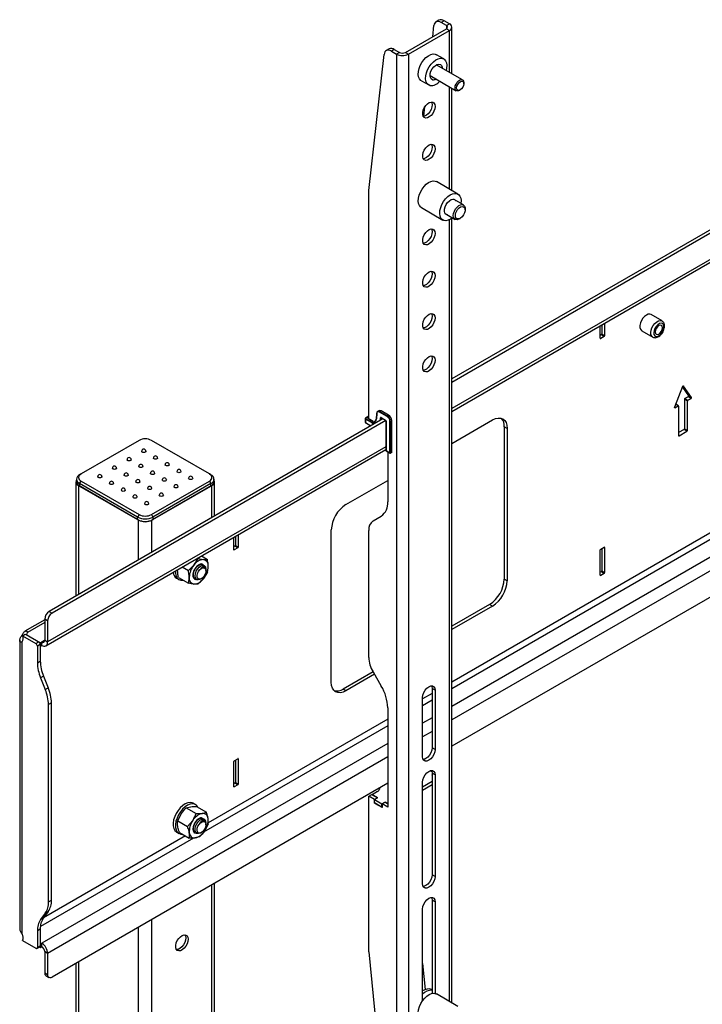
# Model space of a CAD drawing. Header units: millimetres. Extents: x -2165 to 1756, y -606 to 2289.
# Tile 8 of 10: x 805 to 1135, y 648 to 1123. Entities that reach past the tile are written whole.
import ezdxf

# ---------------------------------------------------------------- set-up
doc = ezdxf.new("R2010")
doc.units = ezdxf.units.MM

msp = doc.modelspace()

# ---------------------------------------------------------------- linework, layer by layer
at = {"linetype": 'Continuous', "lineweight": 25}
for p, q in [((1007.64, 1123.2), (1006.23, 1122.38)), ((1010.14, 1122.95), (1008.73, 1122.13)), ((1011.25, 1120.67), (1008.73, 1122.13)), ((1012.67, 1121.49), (1010.14, 1122.95)), ((1011.25, 1120.67), (1012.67, 1121.49)), ((991.45, 1107.61), (1011.25, 1119.04)), ((992.87, 1106.79), (1012.67, 1118.22)), ((1004.61, 1115.21), (1005.22, 1120.57)), ((1011.25, 1120.67), (1011.25, 1119.04)), ((1011.25, 1119.04), (1012.67, 1118.22)), ((1012.67, 1098.01), (1012.67, 1118.22)), ((1013.84, 1097.33), (1013.84, 1119.86)), ((983.6, 1109.32), (982.19, 1108.5)), ((986.1, 1109.07), (984.69, 1108.25)), ((984.69, 1108.25), (987.21, 1106.79)), ((986.1, 1109.07), (988.63, 1107.61)), ((988.63, 1107.61), (987.21, 1106.79)), ((991.45, 1107.61), (992.87, 1106.79)), ((973.78, 1041.06), (981.18, 1106.69)), ((987.21, 1106.79), (987.21, 592.37)), ((992.87, 1106.79), (992.87, 592.37)), ((1009.93, 1104.5), (1006.39, 1106.54)), ((1019.01, 1094.35), (1006.37, 1101.65)), ((999.14, 1093.98), (1002.68, 1091.94)), ((1003.37, 1096.45), (1016.01, 1089.15)), ((1263.46, 1094.18), (1013.84, 950.08)), ((1264.81, 1093.33), (1013.84, 948.45)), ((1019.63, 1092.52), (1019.63, 1092.98)), ((1012.67, 1041.68), (1012.67, 1091.08)), ((1013.84, 1041), (1013.84, 1090.41)), ((1017.51, 1089.3), (1017.9, 1089.53)), ((1000.28, 1076.8), (1000.79, 1081.32)), ((1264.87, 1080.71), (1013.84, 935.79)), ((1013.84, 934.44), (1264.87, 1079.35)), ((1016.79, 1039.3), (1006.39, 1045.3)), ((973.78, 930.83), (973.78, 1041.06)), ((1019.41, 1034.03), (1014.61, 1036.8)), ((999.14, 1032.74), (1009.54, 1026.74)), ((1020.24, 1031.64), (1020.24, 1032.2)), ((1010.61, 1029.88), (1015.41, 1027.1)), ((1012.67, 649.74), (1012.67, 1026.84)), ((1013.84, 649.06), (1013.84, 1027.54)), ((1017.41, 1027.3), (1017.9, 1027.58)), ((1115.29, 978.09), (1109.99, 981.15)), ((1085.46, 969.75), (1085.46, 975.79)), ((1086.17, 976.19), (1086.17, 971.79)), ((1087.59, 977.01), (1087.59, 970.97)), ((1085.96, 971.42), (1085.46, 971.13)), ((1085.46, 969.75), (1085.68, 969.62)), ((1087.37, 970.6), (1085.68, 969.62)), ((1087.37, 970.6), (1085.96, 971.42)), ((1086.17, 971.79), (1087.59, 970.97)), ((1105.49, 973.36), (1110.79, 970.3)), ((1265.78, 949.27), (1013.84, 803.83)), ((1265.78, 946.01), (1013.84, 800.57)), ((1125.23, 946.48), (1121.36, 936.49)), ((1125.12, 946.18), (1128.06, 942)), ((1125.6, 946.69), (1125.52, 946.74)), ((1129.48, 941.18), (1125.6, 946.69)), ((1127.88, 941.52), (1126.34, 940.63)), ((1126.34, 940.63), (1127.75, 939.82)), ((1127.75, 939.82), (1129.29, 940.71)), ((1129.29, 940.71), (1127.88, 941.52)), ((1128.06, 942), (1129.48, 941.18)), ((1265.78, 937.52), (1013.84, 792.08)), ((1121.33, 936.35), (1121.54, 936.23)), ((1121.54, 936.23), (1123.08, 937.12)), ((1123.08, 937.12), (1121.87, 937.82)), ((1123.23, 937.14), (1121.9, 937.9)), ((1123.3, 937), (1123.3, 922.79)), ((1127.54, 939.45), (1126.12, 940.27)), ((1126.12, 940.27), (1126.12, 926.06)), ((1127.54, 925.24), (1127.54, 939.45)), ((973.78, 932.08), (972.23, 931.19)), ((973.78, 932.01), (972.33, 931.18)), ((973.39, 931.3), (973.78, 931.52)), ((973.78, 931.2), (973.53, 931.05)), ((977.54, 933.45), (977.42, 930.92)), ((977.6, 933.36), (977.48, 930.83)), ((978.62, 934.78), (978.05, 934.45)), ((982.58, 932.03), (979.01, 934.1)), ((979.72, 934.67), (979.15, 934.34)), ((979.15, 934.34), (982.72, 932.28)), ((979.41, 930.2), (979.46, 931.32)), ((979.75, 931.31), (979.7, 930.37)), ((983.29, 932.61), (979.72, 934.67)), ((979.75, 931.47), (981.8, 930.28)), ((979.82, 931.35), (979.75, 931.31)), ((979.79, 931.37), (981.84, 930.19)), ((983.39, 932.62), (979.82, 934.68)), ((983.29, 932.61), (982.72, 932.28)), ((980.61, 930.9), (819.52, 837.9)), ((981.97, 930.05), (820.94, 837.09)), ((972.04, 930.89), (972.04, 929.26)), ((972.19, 930.69), (972.19, 929.05)), ((975.08, 929.01), (972.19, 930.69)), ((972.19, 929.05), (974.8, 927.54)), ((972.23, 928.96), (974.74, 927.51)), ((972.33, 930.93), (975.23, 929.26)), ((975.79, 929.58), (973.39, 930.97)), ((975.89, 929.59), (973.49, 930.98)), ((973.53, 931.05), (973.53, 930.96)), ((975.23, 929.26), (975.79, 929.58)), ((977.22, 930.3), (976.38, 929.29)), ((977.23, 930.09), (976.39, 929.08)), ((982.03, 929.87), (982.03, 915.66)), ((982.09, 929.79), (982.09, 915.58)), ((983.99, 914.48), (983.99, 929.58)), ((984.84, 929.91), (984.28, 929.58)), ((984.28, 929.58), (984.28, 914.32)), ((984.84, 914.64), (984.84, 929.91)), ((984.9, 914.72), (984.9, 929.99)), ((1265.78, 930.99), (1013.84, 785.55)), ((1013.84, 918.97), (1033.49, 930.31)), ((1040.56, 926.23), (1039.15, 927.05)), ((1039.15, 927.05), (1039.15, 853.56)), ((1040.56, 926.23), (1040.56, 852.74)), ((1125.91, 925.69), (1123.3, 924.18)), ((1123.3, 922.79), (1123.51, 922.67)), ((1123.51, 922.67), (1127.33, 924.87)), ((1127.33, 924.87), (1125.91, 925.69)), ((1126.12, 926.06), (1127.54, 925.24)), ((982.03, 917.42), (818.81, 823.2)), ((862.94, 920.44), (834.94, 904.28)), ((896.88, 904.28), (868.88, 920.44)), ((1265.78, 918.33), (1013.84, 772.89)), ((817.99, 821.37), (982.03, 916.07)), ((982.09, 915.58), (983.99, 914.48)), ((982.13, 915.49), (984.14, 914.33)), ((982.93, 915.02), (982.93, 890.77)), ((984.84, 914.64), (984.28, 914.32)), ((834.23, 903.87), (834.94, 904.28)), ((896.88, 904.28), (897.59, 903.87)), ((832.46, 900.52), (832.46, 845.37)), ((832.71, 901.75), (832.71, 900.52)), ((862.66, 881.99), (833.81, 898.64)), ((833.81, 846.15), (833.81, 898.64)), ((834.23, 899.62), (834.94, 900.85)), ((862.23, 883.46), (834.23, 899.62)), ((834.23, 899.62), (834.23, 898.4)), ((834.23, 898.4), (862.23, 882.23)), ((834.94, 900.85), (862.94, 884.68)), ((868.88, 884.68), (896.88, 900.85)), ((898.01, 898.64), (869.16, 881.99)), ((897.59, 899.62), (869.59, 883.46)), ((869.59, 882.23), (897.59, 898.4)), ((896.88, 900.85), (897.59, 899.62)), ((897.59, 898.4), (897.59, 899.62)), ((898.01, 883.21), (898.01, 898.64)), ((899.11, 900.52), (899.11, 901.75)), ((899.36, 883.99), (899.36, 900.52)), ((962.78, 889.49), (982.93, 901.13)), ((862.94, 884.68), (862.23, 883.46)), ((868.88, 884.68), (869.59, 883.46)), ((975.85, 881.6), (979.83, 883.9)), ((862.23, 882.23), (862.23, 883.46)), ((862.66, 862.8), (862.66, 881.99)), ((869.16, 866.56), (869.16, 881.99)), ((869.59, 883.46), (869.59, 882.23)), ((909.4, 874.14), (909.4, 869.74)), ((910.81, 874.96), (910.81, 868.92)), ((955.71, 803.76), (955.71, 877.24)), ((973.78, 815.77), (973.78, 877.02)), ((908.69, 867.7), (908.69, 873.73)), ((909.18, 869.37), (908.69, 869.08)), ((910.6, 868.55), (909.18, 869.37)), ((909.4, 869.74), (910.81, 868.92)), ((893, 864.68), (895.9, 863)), ((908.69, 867.7), (908.9, 867.57)), ((910.6, 868.55), (908.9, 867.57)), ((1085.46, 855.43), (1085.46, 867.6)), ((1085.68, 867.96), (1087.37, 868.94)), ((1086.17, 868.25), (1086.17, 857.47)), ((1087.59, 868.82), (1087.37, 868.94)), ((1087.59, 868.82), (1087.59, 856.66)), ((886.71, 857.69), (889.42, 860.31)), ((891.05, 863.55), (891.31, 863.41)), ((891.31, 863.41), (894.02, 862.97)), ((881.54, 857.61), (881.56, 858.21)), ((883.8, 859.37), (886.71, 857.69)), ((895.9, 856.87), (894.02, 853.77)), ((895.23, 858.23), (895.23, 858.28)), ((895.23, 857.52), (895.23, 857.69)), ((1085.96, 857.1), (1085.46, 856.82)), ((1085.46, 855.43), (1085.68, 855.31)), ((1087.37, 856.29), (1085.68, 855.31)), ((1087.37, 856.29), (1085.96, 857.1)), ((1086.17, 857.47), (1087.59, 856.66)), ((881, 853.99), (882.13, 853.34)), ((881.95, 854.31), (886.71, 851.56)), ((891.31, 851.15), (889.42, 851.12)), ((889.97, 853.43), (890.08, 853.37)), ((892.77, 853.6), (893.06, 853.77)), ((1040.56, 852.74), (1039.15, 853.56)), ((1032.08, 841.31), (1013.84, 830.78)), ((1033.49, 840.49), (1032.08, 841.31)), ((819.52, 837.9), (820.94, 837.09)), ((1033.49, 840.49), (1013.84, 829.15)), ((817.4, 833.86), (807.84, 828.35)), ((817.4, 832.51), (809.11, 827.72)), ((818.81, 833.41), (817.4, 834.23)), ((817.4, 834.23), (817.4, 824.02)), ((818.81, 833.41), (818.81, 823.2)), ((806.64, 826.15), (808.05, 826.97)), ((808.05, 826.97), (814.57, 823.2)), ((808.49, 826.8), (815.35, 822.84)), ((808.49, 826.8), (808.49, 826.72)), ((805.34, 824.01), (805.34, 684.73)), ((806.51, 826.22), (806.36, 826.26)), ((806.36, 826.26), (806.65, 826.11)), ((806.47, 826.47), (806.73, 826.3)), ((806.58, 826.27), (806.47, 826.47)), ((806.51, 682.25), (806.51, 823.22)), ((806.64, 826.15), (813.16, 822.39)), ((813.16, 822.39), (814.57, 823.2)), ((815.28, 821.98), (813.87, 821.16)), ((815.28, 821.98), (815.28, 813.98)), ((815.35, 822.84), (815.99, 823.2)), ((815.35, 821.2), (815.35, 822.84)), ((817.4, 824.02), (815.99, 823.2)), ((815.99, 821.57), (815.99, 823.2)), ((817.4, 824.02), (818.81, 823.2)), ((813.87, 821.16), (813.87, 813.16)), ((815.28, 821.24), (815.35, 821.2)), ((815.35, 821.2), (815.99, 821.57)), ((813.87, 813.16), (815.28, 813.98)), ((975.83, 808.84), (961.37, 800.49)), ((976.54, 807.61), (962.78, 799.67)), ((975.85, 808.8), (979.83, 801.91)), ((816.82, 806.72), (815.41, 805.91)), ((815.41, 805.91), (817.7, 800.25)), ((816.82, 806.72), (819.11, 801.06)), ((817.7, 800.25), (819.11, 801.06)), ((962.78, 799.67), (961.37, 800.49)), ((1004.36, 798.36), (999.76, 795.71)), ((1005.77, 799.88), (1004.36, 800.69)), ((1004.36, 800.69), (1004.36, 772.11)), ((1005.77, 799.88), (1005.77, 771.3)), ((820.65, 793.81), (819.24, 792.99)), ((820.65, 698.6), (820.65, 793.81)), ((999.76, 767.83), (999.76, 796.41)), ((1004.36, 795.1), (999.76, 792.44)), ((819.24, 697.79), (819.24, 792.99)), ((982.93, 791.46), (982.93, 743.45)), ((982.93, 785.99), (896.32, 735.99)), ((1004.36, 786.61), (999.76, 783.95)), ((982.93, 782.73), (894.05, 731.42)), ((1004.36, 780.07), (999.76, 777.42)), ((982.93, 774.24), (815.99, 677.86)), ((1005.77, 771.3), (1004.36, 772.11)), ((982.93, 767.71), (818.81, 672.96)), ((908.69, 753.38), (908.69, 765.55)), ((908.9, 765.91), (910.6, 766.89)), ((909.4, 766.2), (909.4, 755.42)), ((910.81, 766.77), (910.6, 766.89)), ((910.81, 766.77), (910.81, 754.6)), ((1004.3, 760.51), (1003.35, 761.06)), ((909.4, 755.42), (910.81, 754.6)), ((999.76, 753.35), (1004.36, 756.01)), ((999.76, 706.59), (999.76, 755.58)), ((1004.17, 758.96), (1004.36, 759.07)), ((1004.36, 758.84), (1004.17, 758.96)), ((1004.24, 758.91), (1004.36, 758.99)), ((1004.36, 758.84), (1004.24, 758.91)), ((1005.77, 759.05), (1004.36, 759.87)), ((1004.36, 759.87), (1004.36, 710.87)), ((1005.77, 759.05), (1005.77, 710.06)), ((982.93, 755.05), (820.94, 661.53)), ((909.18, 755.05), (908.69, 754.77)), ((908.69, 753.38), (908.9, 753.26)), ((910.6, 754.24), (908.9, 753.26)), ((910.6, 754.24), (909.18, 755.05)), ((978.01, 751), (975.35, 749.46)), ((978.89, 752.71), (978.89, 752.22)), ((999.76, 751.72), (1004.36, 754.37)), ((973.78, 748.74), (975.19, 749.56)), ((973.78, 673.62), (973.78, 748.74)), ((976.52, 747.16), (973.78, 748.74)), ((977.93, 747.97), (975.19, 749.56)), ((975.35, 749.46), (978, 747.93)), ((976.52, 747.16), (977.93, 747.97)), ((976.52, 745.53), (976.52, 747.16)), ((978, 747.93), (976.59, 747.12)), ((976.59, 747.12), (980.12, 745.08)), ((976.59, 745.48), (976.59, 747.12)), ((977.93, 747.89), (977.93, 747.97)), ((980.12, 745.08), (981.54, 745.89)), ((980.19, 745.04), (981.61, 745.85)), ((981.54, 745.89), (982.93, 745.09)), ((981.54, 745.81), (981.54, 745.89)), ((982.93, 745.09), (981.61, 745.85)), ((885.7, 743.11), (887.77, 743.69)), ((885.7, 743.11), (890.47, 740.36)), ((890.13, 744.71), (889, 745.37)), ((890.66, 743.79), (895.42, 741.04)), ((976.52, 745.53), (976.59, 745.57)), ((980.19, 743.4), (976.52, 745.53)), ((976.59, 745.48), (980.12, 743.44)), ((980.12, 743.44), (980.12, 745.08)), ((980.12, 743.44), (980.19, 743.48)), ((980.19, 745.04), (980.19, 743.4)), ((982.93, 743.45), (980.19, 745.04)), ((881.58, 736.87), (883.23, 740.23)), ((881.58, 736.87), (886.35, 734.12)), ((886.35, 734.12), (888.82, 737)), ((890.47, 740.36), (893.36, 740.47)), ((896.27, 735.48), (894.62, 732.12)), ((895.23, 735.04), (895.23, 735.24)), ((889.2, 728.61), (815.35, 685.98)), ((885.31, 729.64), (816.81, 690.09)), ((881, 731.51), (882.13, 730.86)), ((882.42, 731.3), (887.19, 728.55)), ((889.95, 730.96), (890.06, 730.9)), ((892.15, 729.23), (890.08, 728.66)), ((892.76, 731.11), (893.06, 731.29)), ((1005.77, 710.06), (1004.36, 710.87)), ((898.01, 120.97), (898.01, 706.02)), ((899.36, 120.47), (899.36, 706.8)), ((819.24, 697.79), (820.65, 698.6)), ((1005.77, 697.81), (1004.36, 698.62)), ((1004.36, 698.62), (1004.36, 653.63)), ((999.76, 650.14), (999.76, 694.34)), ((1005.77, 697.81), (1005.77, 653.61)), ((817.7, 692.31), (815.41, 689.29)), ((815.41, 689.29), (816.82, 690.11)), ((819.11, 693.13), (816.82, 690.11)), ((819.11, 693.13), (817.7, 692.31)), ((869.16, -334.66), (869.16, 689.37)), ((815.28, 684.64), (813.87, 683.82)), ((815.28, 684.64), (815.28, 676.64)), ((862.66, -334.66), (862.66, 685.61)), ((813.87, 683.82), (813.87, 675.82)), ((806.64, 679.17), (813.16, 675.41)), ((813.66, 675.36), (815.07, 676.18)), ((813.87, 675.82), (815.28, 676.64)), ((814.94, 676.1), (815.35, 675.86)), ((815.28, 677.53), (815.35, 677.49)), ((815.35, 677.49), (815.99, 677.86)), ((815.35, 677.49), (815.35, 675.86)), ((815.35, 675.86), (815.99, 676.23)), ((815.99, 676.23), (815.99, 677.86)), ((818.81, 672.96), (817.4, 673.78)), ((817.4, 673.78), (817.4, 663.57)), ((818.81, 672.96), (818.81, 662.75)), ((973.78, 673.62), (981.18, 599.45)), ((832.46, 668.18), (832.46, -316.13)), ((833.81, -318), (833.81, 668.96)), ((999.76, 668), (1001.01, 655.47)), ((817.4, 663.57), (818.81, 662.75)), ((818.02, 662.2), (819.44, 661.38)), ((1004.36, 655.4), (1004.22, 655.48)), ((1016.79, 647.36), (1006.39, 653.36)), ((999.76, 650.16), (999.87, 650.29))]:
    msp.add_line(p, q, dxfattribs=at)
at = {"linetype": 'Continuous', "lineweight": 25, "flags": 128}
for points in [[(1008.73, 1122.13), (1008.09, 1122.43), (1007.47, 1122.59), (1006.9, 1122.6), (1006.38, 1122.46), (1005.94, 1122.18), (1005.6, 1121.76), (1005.35, 1121.22), (1005.22, 1120.57)], [(984.69, 1108.25), (984.05, 1108.55), (983.43, 1108.71), (982.86, 1108.72), (982.34, 1108.58), (981.9, 1108.3), (981.56, 1107.88), (981.31, 1107.34), (981.18, 1106.69)], [(999.14, 1093.98), (998.92, 1094.13), (998.26, 1094.84), (997.83, 1095.82), (997.65, 1097.03), (997.72, 1098.39), (998.05, 1099.85), (998.61, 1101.33), (999.39, 1102.76), (1000.33, 1104.06), (1001.39, 1105.17), (1002.53, 1106.04), (1003.67, 1106.61), (1004.77, 1106.87), (1005.77, 1106.79), (1006.39, 1106.54)], [(1003.3, 1091.69), (1002.45, 1092.09), (1001.79, 1092.8), (1001.37, 1093.78), (1001.18, 1094.99), (1001.26, 1096.35), (1001.59, 1097.81), (1002.15, 1099.29), (1002.92, 1100.72), (1003.87, 1102.02), (1004.93, 1103.13), (1006.06, 1103.99), (1007.21, 1104.57), (1008.31, 1104.83), (1009.31, 1104.75), (1010.16, 1104.35), (1010.81, 1103.64), (1011.24, 1102.66), (1011.42, 1101.45), (1011.35, 1100.09), (1011.1, 1098.91)], [(1004.58, 1094.48), (1003.96, 1094.83), (1003.54, 1095.48), (1003.37, 1096.37), (1003.46, 1097.43), (1003.8, 1098.55), (1004.37, 1099.65), (1005.1, 1100.62), (1005.95, 1101.38), (1006.82, 1101.85), (1007.65, 1102.01), (1008.36, 1101.83), (1008.89, 1101.32), (1009.18, 1100.54), (1009.24, 1099.99)], [(1015.39, 1090.53), (1015.52, 1091.44), (1015.88, 1092.39), (1016.45, 1093.26), (1017.14, 1093.95), (1017.88, 1094.38), (1018.57, 1094.49), (1019.13, 1094.26), (1019.5, 1093.74), (1019.63, 1092.98)], [(1016.17, 1090.53), (1016.3, 1091.37), (1016.68, 1092.23), (1017.24, 1092.99), (1017.9, 1093.52), (1018.56, 1093.75), (1019.12, 1093.64), (1019.5, 1093.21), (1019.63, 1092.52), (1019.5, 1091.68), (1019.12, 1090.82), (1018.56, 1090.06), (1017.9, 1089.53), (1017.24, 1089.3), (1016.68, 1089.41), (1016.3, 1089.84), (1016.17, 1090.53)], [(1017.51, 1089.3), (1017.14, 1089.13), (1016.45, 1089.02), (1015.88, 1089.24), (1015.52, 1089.76), (1015.39, 1090.53)], [(1005.77, 1081.58), (1005.64, 1080.48), (1005.25, 1079.33), (1004.64, 1078.22), (1003.87, 1077.25), (1002.99, 1076.52), (1002.1, 1076.08), (1001.27, 1075.97), (1000.57, 1076.22), (1000.06, 1076.78), (999.8, 1077.61), (999.8, 1078.65), (1000.06, 1079.79), (1000.57, 1080.94), (1001.27, 1081.99), (1002.1, 1082.84), (1002.99, 1083.44), (1003.87, 1083.71), (1004.64, 1083.64), (1005.25, 1083.24), (1005.64, 1082.53), (1005.77, 1081.58)], [(1004.07, 1083.73), (1004.23, 1083.34), (1004.36, 1082.4)], [(1004.36, 1082.4), (1004.23, 1081.3), (1003.84, 1080.14), (1003.23, 1079.03), (1002.45, 1078.07), (1001.58, 1077.33), (1000.69, 1076.89), (1000.06, 1076.78)], [(1005.77, 1061.17), (1005.64, 1060.07), (1005.25, 1058.91), (1004.64, 1057.8), (1003.87, 1056.84), (1002.99, 1056.1), (1002.1, 1055.66), (1001.27, 1055.56), (1000.57, 1055.8), (1000.06, 1056.37), (999.8, 1057.2), (999.8, 1058.24), (1000.06, 1059.38), (1000.57, 1060.52), (1001.27, 1061.57), (1002.1, 1062.43), (1002.99, 1063.02), (1003.87, 1063.3), (1004.64, 1063.23), (1005.25, 1062.82), (1005.64, 1062.11), (1005.77, 1061.17)], [(1004.36, 1061.99), (1004.23, 1060.89), (1003.84, 1059.73), (1003.23, 1058.62), (1002.45, 1057.65), (1001.58, 1056.92), (1000.69, 1056.48), (1000.06, 1056.37)], [(1004.07, 1063.31), (1004.23, 1062.93), (1004.36, 1061.99)], [(999.14, 1032.74), (998.83, 1032.96), (998.2, 1033.7), (997.8, 1034.71), (997.64, 1035.93), (997.75, 1037.31), (998.1, 1038.78), (998.69, 1040.25), (999.48, 1041.67), (1000.44, 1042.95), (1001.52, 1044.04), (1002.66, 1044.87), (1003.8, 1045.41), (1004.89, 1045.63), (1005.88, 1045.52), (1006.39, 1045.3)], [(1014.19, 1027.81), (1013.28, 1027.17), (1012.13, 1026.63), (1011.04, 1026.41), (1010.06, 1026.52), (1009.23, 1026.96), (1008.59, 1027.7), (1008.19, 1028.71), (1008.04, 1029.93), (1008.14, 1031.31), (1008.5, 1032.78), (1009.09, 1034.25), (1009.88, 1035.67), (1010.84, 1036.95), (1011.91, 1038.04), (1013.05, 1038.87), (1014.19, 1039.41), (1015.28, 1039.63), (1016.27, 1039.52), (1017.1, 1039.08), (1017.73, 1038.34), (1018.13, 1037.33), (1018.29, 1036.11), (1018.19, 1034.74)], [(1011.72, 1029.24), (1011.56, 1029.26), (1010.91, 1029.55), (1010.46, 1030.15), (1010.24, 1031.01), (1010.29, 1032.04), (1010.59, 1033.16), (1011.12, 1034.27), (1011.83, 1035.27), (1012.66, 1036.07), (1013.54, 1036.6), (1014.38, 1036.81), (1015.11, 1036.68), (1015.67, 1036.23), (1015.72, 1036.17)], [(1014.58, 1028.93), (1014.71, 1029.97), (1015.08, 1031.06), (1015.65, 1032.1), (1016.38, 1033.01), (1017.2, 1033.7), (1018.04, 1034.11), (1018.83, 1034.21), (1019.49, 1033.99), (1019.96, 1033.46), (1020.21, 1032.67), (1020.24, 1032.2)], [(1015.56, 1028.93), (1015.69, 1029.88), (1016.05, 1030.88), (1016.62, 1031.81), (1017.33, 1032.57), (1018.09, 1033.09), (1018.84, 1033.3), (1019.49, 1033.19), (1019.96, 1032.76), (1020.21, 1032.06), (1020.21, 1031.17), (1019.96, 1030.19), (1019.49, 1029.21), (1018.84, 1028.35), (1018.09, 1027.7), (1017.33, 1027.33), (1016.62, 1027.28), (1016.05, 1027.56), (1015.69, 1028.13), (1015.56, 1028.93)], [(1017.41, 1027.3), (1017.2, 1027.19), (1016.38, 1026.93), (1015.65, 1027), (1015.08, 1027.38), (1014.71, 1028.04), (1014.58, 1028.93)], [(1005.77, 1020.34), (1005.64, 1019.24), (1005.25, 1018.09), (1004.64, 1016.98), (1003.87, 1016.01), (1002.99, 1015.28), (1002.1, 1014.84), (1001.27, 1014.73), (1000.57, 1014.97), (1000.06, 1015.54), (999.8, 1016.37), (999.8, 1017.41), (1000.06, 1018.55), (1000.57, 1019.7), (1001.27, 1020.75), (1002.1, 1021.6), (1002.99, 1022.2), (1003.87, 1022.47), (1004.64, 1022.4), (1005.25, 1022), (1005.64, 1021.29), (1005.77, 1020.34)], [(1004.07, 1022.49), (1004.23, 1022.1), (1004.36, 1021.16)], [(1004.36, 1021.16), (1004.23, 1020.06), (1003.84, 1018.9), (1003.23, 1017.79), (1002.45, 1016.83), (1001.58, 1016.09), (1000.69, 1015.65), (1000.06, 1015.54)], [(1005.77, 999.93), (1005.64, 998.83), (1005.25, 997.67), (1004.64, 996.56), (1003.87, 995.6), (1002.99, 994.86), (1002.1, 994.42), (1001.27, 994.32), (1000.57, 994.56), (1000.06, 995.12), (999.8, 995.96), (999.8, 997), (1000.06, 998.14), (1000.57, 999.28), (1001.27, 1000.33), (1002.1, 1001.19), (1002.99, 1001.78), (1003.87, 1002.06), (1004.64, 1001.99), (1005.25, 1001.58), (1005.64, 1000.87), (1005.77, 999.93)], [(1004.36, 1000.74), (1004.23, 999.64), (1003.84, 998.49), (1003.23, 997.38), (1002.45, 996.41), (1001.58, 995.68), (1000.69, 995.24), (1000.06, 995.13)], [(1004.07, 1002.07), (1004.23, 1001.69), (1004.36, 1000.74)], [(1005.77, 979.51), (1005.64, 978.41), (1005.25, 977.26), (1004.64, 976.15), (1003.87, 975.18), (1002.99, 974.45), (1002.1, 974.01), (1001.27, 973.91), (1000.57, 974.15), (1000.06, 974.71), (999.8, 975.55), (999.8, 976.58), (1000.06, 977.72), (1000.57, 978.87), (1001.27, 979.92), (1002.1, 980.78), (1002.99, 981.37), (1003.87, 981.64), (1004.64, 981.57), (1005.25, 981.17), (1005.64, 980.46), (1005.77, 979.51)], [(1004.36, 980.33), (1004.23, 979.23), (1003.84, 978.08), (1003.23, 976.96), (1002.45, 976), (1001.58, 975.27), (1000.69, 974.83), (1000.06, 974.72)], [(1004.07, 981.66), (1004.23, 981.28), (1004.36, 980.33)], [(1109.99, 981.15), (1109.46, 981.34), (1108.64, 981.3), (1107.74, 980.93), (1106.84, 980.26), (1106.02, 979.35), (1105.33, 978.27), (1104.84, 977.11), (1104.59, 975.96), (1104.59, 974.92), (1104.84, 974.06), (1105.33, 973.46), (1105.49, 973.36)], [(1110.79, 970.3), (1110.31, 970.74), (1109.96, 971.5), (1109.86, 972.49), (1110.02, 973.61), (1110.43, 974.78), (1111.04, 975.9), (1111.82, 976.89), (1112.7, 977.65), (1113.61, 978.14), (1114.47, 978.3), (1115.21, 978.14), (1115.32, 978.08)], [(1114.7, 971.69), (1115.39, 972.59), (1115.9, 973.62), (1116.18, 974.66), (1116.2, 975.61), (1115.95, 976.37), (1115.46, 976.84), (1114.79, 976.98), (1114, 976.78), (1113.19, 976.25), (1112.44, 975.45), (1111.83, 974.48), (1111.43, 973.43), (1111.27, 972.42), (1111.39, 971.55), (1111.77, 970.93), (1112.35, 970.62), (1113.09, 970.65), (1113.9, 971.02), (1114.7, 971.69)], [(1114.43, 972.29), (1115, 973.07), (1115.38, 973.95), (1115.52, 974.81), (1115.38, 975.51), (1115, 975.95), (1114.42, 976.06), (1113.75, 975.83), (1113.07, 975.28), (1112.5, 974.51), (1112.12, 973.62), (1111.98, 972.77), (1112.12, 972.06), (1112.5, 971.62), (1113.07, 971.51), (1113.75, 971.75), (1114.43, 972.29)], [(1005.77, 959.1), (1005.64, 958), (1005.25, 956.85), (1004.64, 955.74), (1003.87, 954.77), (1002.99, 954.04), (1002.1, 953.6), (1001.27, 953.49), (1000.57, 953.73), (1000.06, 954.3), (999.8, 955.13), (999.8, 956.17), (1000.06, 957.31), (1000.57, 958.46), (1001.27, 959.5), (1002.1, 960.36), (1002.99, 960.96), (1003.87, 961.23), (1004.64, 961.16), (1005.25, 960.75), (1005.64, 960.05), (1005.77, 959.1)], [(1004.36, 959.92), (1004.23, 958.82), (1003.84, 957.66), (1003.23, 956.55), (1002.45, 955.59), (1001.58, 954.85), (1000.69, 954.41), (1000.06, 954.3)], [(1004.07, 961.25), (1004.23, 960.86), (1004.36, 959.92)], [(1125.23, 946.48), (1125.27, 946.55), (1125.31, 946.62), (1125.36, 946.67), (1125.42, 946.71), (1125.47, 946.73), (1125.52, 946.74), (1125.57, 946.72), (1125.6, 946.69)], [(1121.54, 936.23), (1121.49, 936.21), (1121.44, 936.2), (1121.39, 936.22), (1121.36, 936.25), (1121.34, 936.3), (1121.33, 936.35), (1121.34, 936.42), (1121.36, 936.49)], [(1033.49, 930.31), (1034.87, 930.95), (1036.2, 931.25), (1037.42, 931.2), (1038.49, 930.81), (1039.37, 930.08), (1040.03, 929.04), (1040.43, 927.74), (1040.56, 926.23)], [(977.25, 930.33), (977.23, 930.31), (977.22, 930.3)], [(864.49, 914.81), (864.28, 915), (864.2, 915.22)], [(866.2, 915.22), (866.12, 915), (865.91, 914.81), (865.58, 914.68), (865.2, 914.64), (864.82, 914.68), (864.49, 914.81)], [(857.42, 910.73), (857.21, 910.91), (857.13, 911.13)], [(859.13, 911.13), (859.05, 910.91), (858.84, 910.73), (858.51, 910.6), (858.13, 910.56), (857.75, 910.6), (857.42, 910.73)], [(863.08, 907.46), (862.86, 907.65), (862.79, 907.87)], [(864.79, 907.87), (864.71, 907.65), (864.49, 907.46), (864.17, 907.34), (863.79, 907.29), (863.4, 907.34), (863.08, 907.46)], [(870.15, 911.54), (869.93, 911.73), (869.86, 911.95)], [(871.86, 911.95), (871.78, 911.73), (871.56, 911.54), (871.24, 911.42), (870.86, 911.37), (870.48, 911.42), (870.15, 911.54)], [(875.81, 908.28), (875.59, 908.46), (875.51, 908.69)], [(877.51, 908.69), (877.44, 908.46), (877.22, 908.28), (876.9, 908.15), (876.51, 908.11), (876.13, 908.15), (875.81, 908.28)], [(843.28, 902.56), (843.06, 902.75), (842.99, 902.97)], [(844.99, 902.97), (844.91, 902.75), (844.69, 902.56), (844.37, 902.44), (843.99, 902.39), (843.61, 902.44), (843.28, 902.56)], [(850.35, 906.64), (850.14, 906.83), (850.06, 907.05)], [(852.06, 907.05), (851.98, 906.83), (851.77, 906.64), (851.44, 906.52), (851.06, 906.47), (850.68, 906.52), (850.35, 906.64)], [(856.01, 903.38), (855.79, 903.57), (855.72, 903.79)], [(857.72, 903.79), (857.64, 903.57), (857.42, 903.38), (857.1, 903.25), (856.72, 903.21), (856.33, 903.25), (856.01, 903.38)], [(868.74, 904.19), (868.52, 904.38), (868.44, 904.6)], [(870.44, 904.6), (870.37, 904.38), (870.15, 904.19), (869.83, 904.07), (869.44, 904.03), (869.06, 904.07), (868.74, 904.19)], [(881.46, 905.01), (881.25, 905.2), (881.17, 905.42)], [(883.17, 905.42), (883.1, 905.2), (882.88, 905.01), (882.55, 904.89), (882.17, 904.84), (881.79, 904.89), (881.46, 905.01)], [(848.94, 899.3), (848.72, 899.48), (848.64, 899.7)], [(850.64, 899.7), (850.57, 899.48), (850.35, 899.3), (850.03, 899.17), (849.64, 899.13), (849.26, 899.17), (848.94, 899.3)], [(861.67, 900.11), (861.45, 900.3), (861.37, 900.52)], [(863.37, 900.52), (863.3, 900.3), (863.08, 900.11), (862.76, 899.99), (862.37, 899.94), (861.99, 899.99), (861.67, 900.11)], [(874.39, 900.93), (874.18, 901.12), (874.1, 901.34)], [(876.1, 901.34), (876.02, 901.12), (875.81, 900.93), (875.48, 900.8), (875.1, 900.76), (874.72, 900.8), (874.39, 900.93)], [(880.05, 897.66), (879.83, 897.85), (879.76, 898.07)], [(881.76, 898.07), (881.68, 897.85), (881.46, 897.66), (881.14, 897.54), (880.76, 897.49), (880.37, 897.54), (880.05, 897.66)], [(887.12, 901.75), (886.9, 901.93), (886.83, 902.15)], [(888.83, 902.15), (888.75, 901.93), (888.54, 901.75), (888.21, 901.62), (887.83, 901.58), (887.45, 901.62), (887.12, 901.75)], [(854.59, 896.03), (854.38, 896.22), (854.3, 896.44)], [(856.3, 896.44), (856.23, 896.22), (856.01, 896.03), (855.68, 895.91), (855.3, 895.86), (854.92, 895.91), (854.59, 896.03)], [(860.25, 892.77), (860.03, 892.95), (859.96, 893.17)], [(861.96, 893.17), (861.88, 892.95), (861.67, 892.77), (861.34, 892.64), (860.96, 892.6), (860.58, 892.64), (860.25, 892.77)], [(867.32, 896.85), (867.11, 897.03), (867.03, 897.26)], [(869.03, 897.26), (868.95, 897.03), (868.74, 896.85), (868.41, 896.72), (868.03, 896.68), (867.65, 896.72), (867.32, 896.85)], [(872.98, 893.58), (872.76, 893.77), (872.69, 893.99)], [(874.69, 893.99), (874.61, 893.77), (874.39, 893.58), (874.07, 893.46), (873.69, 893.41), (873.3, 893.46), (872.98, 893.58)], [(865.91, 889.5), (865.69, 889.69), (865.62, 889.91)], [(867.62, 889.91), (867.54, 889.69), (867.32, 889.5), (867, 889.37), (866.62, 889.33), (866.23, 889.37), (865.91, 889.5)], [(894.06, 860.23), (894.05, 860.23), (893.48, 860.61), (892.75, 860.68), (891.93, 860.42), (891.09, 859.86), (890.3, 859.05), (889.64, 858.07), (889.17, 856.99), (888.92, 855.91), (888.92, 854.94), (889.17, 854.15), (889.64, 853.62), (889.94, 853.47)], [(892.76, 853.62), (892.13, 853.31), (891.32, 853.24), (890.65, 853.53), (890.2, 854.15), (890.01, 855.04), (890.1, 856.13), (890.48, 857.29), (891.09, 858.38), (891.88, 859.31), (892.76, 859.95), (893.62, 860.22), (894.38, 860.11), (894.57, 859.99), (894.57, 859.99)], [(880.49, 857.45), (880.52, 856.24), (880.79, 855.02), (881.32, 854.05), (882.07, 853.37), (883.02, 853.02), (884.1, 853), (884.2, 853.01)], [(895.22, 857.26), (895.01, 856.3), (894.57, 855.35), (893.95, 854.5), (893.22, 853.86), (892.47, 853.52), (891.79, 853.51), (891.27, 853.83), (890.96, 854.44), (890.91, 855.28), (891.11, 856.23), (891.55, 857.19), (892.17, 858.04), (892.9, 858.67), (893.65, 859.01), (894.33, 859.03), (894.85, 858.71), (895.16, 858.09), (895.22, 857.26)], [(890.12, 853.43), (890.3, 853.4), (890.86, 853.43)], [(806.58, 826.27), (806.59, 826.26), (806.59, 826.25), (806.59, 826.24), (806.58, 826.22), (806.57, 826.21), (806.56, 826.21), (806.55, 826.2), (806.55, 826.2)], [(962.78, 799.67), (961.4, 799.03), (960.08, 798.73), (958.85, 798.78), (957.78, 799.18), (956.9, 799.91), (956.25, 800.94), (955.85, 802.24), (955.71, 803.76)], [(999.76, 796.41), (999.91, 797.56), (1000.34, 798.78), (1001, 799.93), (1001.84, 800.91), (1002.77, 801.61), (1003.7, 801.98), (1004.53, 801.97), (1005.2, 801.58), (1005.63, 800.86), (1005.77, 799.88)], [(1004.07, 802.02), (1004.21, 801.68), (1004.36, 800.69)], [(1005.77, 771.3), (1005.63, 770.14), (1005.2, 768.93), (1004.53, 767.77), (1003.7, 766.8), (1002.77, 766.09), (1001.84, 765.73), (1001, 765.73), (1000.34, 766.12), (999.91, 766.84), (999.76, 767.83)], [(1004.36, 772.11), (1004.21, 770.96), (1003.79, 769.74), (1003.12, 768.59), (1002.28, 767.61), (1001.35, 766.91), (1000.43, 766.54), (1000.06, 766.5)], [(999.76, 755.58), (999.91, 756.74), (1000.34, 757.95), (1001, 759.1), (1001.84, 760.08), (1002.77, 760.78), (1003.7, 761.15), (1004.53, 761.14), (1005.2, 760.76), (1005.63, 760.04), (1005.77, 759.05)], [(1004.07, 761.19), (1004.21, 760.85), (1004.36, 759.87)], [(882.84, 743.23), (881.77, 741.93), (880.84, 740.47), (880.12, 738.92), (879.62, 737.34), (879.37, 735.81), (879.38, 734.41), (879.66, 733.19), (880.19, 732.22), (880.94, 731.54), (881, 731.51)], [(883.97, 742.58), (882.9, 741.28), (881.98, 739.82), (881.25, 738.26), (880.75, 736.69), (880.5, 735.16), (880.52, 733.76), (880.79, 732.54), (881.32, 731.57), (882.07, 730.89), (883.02, 730.53), (883.84, 730.49)], [(889, 745.37), (888.61, 745.55), (887.59, 745.74), (886.44, 745.59), (885.23, 745.1), (884.01, 744.3), (882.84, 743.23)], [(891.3, 743.42), (891.23, 743.55), (890.59, 744.38), (889.74, 744.9), (888.72, 745.09), (887.58, 744.94), (886.37, 744.45), (885.15, 743.65), (883.97, 742.58)], [(894.01, 737.79), (893.77, 737.99), (893.11, 738.21), (892.32, 738.1), (891.48, 737.68), (890.66, 736.98), (889.93, 736.06), (889.37, 735.02), (889.01, 733.93), (888.89, 732.9), (889.02, 732.01), (889.4, 731.36), (889.58, 731.19)], [(892.74, 731.13), (892.52, 730.98), (891.68, 730.74), (890.92, 730.85), (890.36, 731.32), (890.04, 732.1), (889.99, 733.12), (890.24, 734.26), (890.74, 735.4), (891.47, 736.44), (892.32, 737.22), (893.2, 737.68), (894.03, 737.76), (894.26, 737.7), (894.26, 737.7)], [(895.22, 735.18), (895.14, 734.27), (894.8, 733.29), (894.25, 732.38), (893.56, 731.64), (892.81, 731.16), (892.09, 730.99), (891.49, 731.16), (891.07, 731.65), (890.9, 732.39), (890.99, 733.31), (891.32, 734.28), (891.87, 735.19), (892.56, 735.93), (893.31, 736.41), (894.03, 736.58), (894.64, 736.41), (895.05, 735.92), (895.22, 735.18)], [(1005.77, 710.06), (1005.63, 708.9), (1005.2, 707.69), (1004.53, 706.53), (1003.7, 705.56), (1002.77, 704.85), (1001.84, 704.49), (1001, 704.49), (1000.34, 704.88), (999.91, 705.6), (999.76, 706.59)], [(1004.36, 710.87), (1004.21, 709.72), (1003.79, 708.5), (1003.12, 707.35), (1002.28, 706.37), (1001.35, 705.67), (1000.43, 705.3), (1000.06, 705.26)], [(999.76, 694.34), (999.91, 695.5), (1000.34, 696.71), (1001, 697.86), (1001.84, 698.84), (1002.77, 699.54), (1003.7, 699.91), (1004.53, 699.9), (1005.2, 699.52), (1005.63, 698.8), (1005.77, 697.81)], [(1004.07, 699.95), (1004.21, 699.61), (1004.36, 698.62)], [(886.59, 679.75), (886.46, 678.65), (886.07, 677.49), (885.46, 676.38), (884.68, 675.42), (883.81, 674.68), (882.92, 674.25), (882.08, 674.14), (881.38, 674.38), (880.88, 674.95), (880.61, 675.78), (880.61, 676.82), (880.88, 677.96), (881.38, 679.1), (882.08, 680.15), (882.92, 681.01), (883.81, 681.61), (884.68, 681.88), (885.46, 681.81), (886.07, 681.4), (886.46, 680.7), (886.59, 679.75)], [(885.46, 680.4), (885.33, 679.3), (884.94, 678.15), (884.33, 677.04), (883.55, 676.07), (882.68, 675.34), (881.79, 674.9), (880.97, 674.79)], [(885.07, 681.89), (885.33, 681.35), (885.46, 680.4)], [(999.14, 640.8), (998.63, 641.2), (998.06, 642.03), (997.73, 643.1), (997.65, 644.38), (997.82, 645.79), (998.25, 647.27), (998.9, 648.74), (999.75, 650.12), (1000.75, 651.35), (1001.84, 652.37), (1002.99, 653.12), (1004.12, 653.57), (1005.19, 653.7), (1006.13, 653.49), (1006.39, 653.36)]]:
    msp.add_lwpolyline(points, dxfattribs=at)
at = {"linetype": 'Continuous', "lineweight": 25}
for centre, radius, start, end in [((1008.68, 1120.92), 2.5, 54.1442, 114.5453), ((1012.05, 1119.86), 1.75, 290.7834, 69.2166), ((1010.94, 1119.86), 0.873, 290.7834, 69.2166), ((984.64, 1107.05), 2.5, 54.1442, 114.5453), ((990.04, 1110.34), 3.07, 242.6097, 297.3903), ((990.04, 1112.25), 6.15, 242.6097, 297.3903), ((1003.8, 1097.21), 5.54, 264.811, 320.9503), ((1004.98, 1096.94), 2.49, 260.9521, 300.458), ((1085.59, 969.73), 0.131, 170.786, 309.2033), ((1085.71, 971.81), 0.461, 302.6055, 357.3945), ((1087.13, 970.99), 0.461, 302.6055, 357.3945), ((1126.58, 940.24), 0.461, 122.6055, 177.3945), ((1127.69, 941.87), 0.395, 298.8102, 18.7784), ((1129.1, 941.05), 0.395, 298.8102, 18.7784), ((1123.17, 937.02), 0.131, 350.786, 129.2033), ((1128, 939.43), 0.461, 122.6055, 177.3945), ((972.27, 931.1), 0.0959, 52.7458, 115.9649), ((972.37, 931.05), 0.131, 110.7834, 249.2166), ((973.45, 931.13), 0.175, 110.7834, 249.2166), ((973.22, 931.04), 0.307, 2.6055, 57.3945), ((977.64, 933.44), 0.103, 115.1276, 172.9872), ((977.64, 933.46), 0.106, 182.1473, 243.2276), ((978.54, 933.61), 0.949, 50.1428, 184.6745), ((978.46, 933.43), 0.862, 50.1428, 184.6745), ((979.08, 933.82), 1.06, 52.9592, 115.7303), ((979.32, 934.08), 0.307, 122.6055, 177.3945), ((979.64, 931.33), 0.172, 50.1428, 184.6745), ((979.61, 931.57), 0.294, 239.5768, 297.0045), ((979.77, 934.59), 0.101, 65.6929, 125.6176), ((979.84, 931.45), 0.0959, 172.7442, 235.9436), ((979.85, 931.31), 0.103, 137.5741, 181.4039), ((982.89, 932.02), 0.307, 122.6055, 177.3945), ((980.92, 929.44), 3.07, 2.6055, 57.3945), ((980.9, 929.43), 3.38, 2.6055, 57.3945), ((983.35, 932.52), 0.101, 65.6929, 125.6176), ((981.47, 929.76), 3.38, 2.6055, 57.3945), ((981.77, 929.93), 3.07, 2.6055, 57.3945), ((1033.78, 927.47), 5.39, 355.4541, 42.7626), ((972.29, 930.92), 0.252, 186.2648, 245.5755), ((972.29, 929.28), 0.251, 185.6948, 245.6253), ((972.49, 930.67), 0.307, 122.6055, 177.3945), ((972.28, 929.04), 0.0959, 172.7442, 235.9436), ((973.45, 930.89), 0.101, 65.6929, 125.6176), ((973.58, 930.96), 0.109, 115.5689, 161.5591), ((975.39, 929), 0.307, 122.6055, 177.3945), ((975.7, 929.78), 0.987, 231.4052, 314.2851), ((975.79, 929.96), 0.897, 231.4052, 314.2851), ((975.85, 929.5), 0.101, 65.6929, 125.6176), ((976.46, 930.65), 1.26, 237.911, 270.2827), ((976.52, 929.19), 0.171, 145.5142, 221.1854), ((977.36, 930.2), 0.171, 145.5142, 221.1854), ((976.24, 930.83), 1.24, 323.0301, 359.8312), ((976.35, 931), 1.13, 323.0301, 359.8312), ((977.53, 930.92), 0.106, 182.1473, 243.2276), ((981.47, 929.76), 0.615, 2.6055, 57.3945), ((981.9, 930.27), 0.101, 174.3835, 234.2572), ((982.13, 929.88), 0.101, 185.8416, 245.6125), ((984.14, 929.86), 0.307, 242.6097, 297.3903), ((984.8, 930), 0.101, 294.3747, 354.3052), ((1123.42, 922.77), 0.131, 170.786, 309.2033), ((1125.66, 926.08), 0.461, 302.6055, 357.3945), ((1127.08, 925.26), 0.461, 302.6055, 357.3945), ((865.91, 914.71), 6.46, 62.6097, 117.3903), ((858.13, 911.13), 1, 0, 180), ((865.2, 915.22), 1, 0, 180), ((870.86, 911.95), 1, 0, 180), ((982.23, 915.66), 0.2, 180, 240.0027), ((982.13, 915.67), 0.101, 185.6948, 245.6253), ((982.18, 915.57), 0.0959, 172.7442, 235.9436), ((984.8, 914.73), 0.101, 294.3747, 354.3052), ((851.06, 907.05), 1, 0, 180), ((863.79, 907.87), 1, 0, 180), ((876.51, 908.69), 1, 0, 180), ((835.04, 901.75), 2.27, 110.7834, 249.2166), ((835.59, 902.56), 1.83, 110.7834, 249.2166), ((843.99, 902.97), 1, 0, 180), ((856.72, 903.79), 1, 0, 180), ((869.44, 904.6), 1, 0, 180), ((882.17, 905.42), 1, 0, 180), ((887.83, 902.15), 1, 0, 180), ((896.23, 902.56), 1.83, 290.7834, 69.2166), ((896.78, 901.75), 2.27, 290.7834, 69.2166), ((834.5, 900.51), 1.99, 154.067, 249.6536), ((835.31, 900.78), 2.62, 185.6948, 245.6253), ((849.64, 899.7), 1, 0, 180), ((862.37, 900.52), 1, 0, 180), ((868.03, 897.26), 1, 0, 180), ((875.1, 901.34), 1, 0, 180), ((880.76, 898.07), 1, 0, 180), ((896.51, 900.78), 2.62, 294.3747, 354.3052), ((897.32, 900.51), 1.99, 290.3464, 25.933), ((855.3, 896.44), 1, 0, 180), ((860.96, 893.17), 1, 0, 180), ((873.69, 893.99), 1, 0, 180), ((866.62, 889.91), 1, 0, 180), ((971.06, 876.55), 15.37, 122.6055, 177.3945), ((975.42, 890.03), 7.55, 305.698, 5.6204), ((865.91, 890.41), 6.46, 242.6097, 297.3903), ((865.91, 890.55), 7.99, 242.6097, 297.3903), ((865.91, 889.33), 7.99, 242.6097, 297.3903), ((865.91, 888.27), 7.07, 242.6097, 297.3903), ((978.78, 877.52), 5.03, 125.698, 185.6204), ((908.93, 869.76), 0.461, 302.6055, 357.3945), ((908.82, 867.67), 0.131, 170.786, 309.2033), ((910.35, 868.94), 0.461, 302.6055, 357.3945), ((1085.93, 867.58), 0.461, 122.6055, 177.3945), ((1087.46, 868.84), 0.131, 350.786, 129.2033), ((897.09, 853.93), 9.98, 140.2279, 177.3607), ((894.37, 857.04), 5.93, 93.4295, 146.5651), ((893.49, 860.16), 2.86, 350.7481, 79.4532), ((893.03, 858.42), 2.21, 356.3696, 45.4167), ((882.89, 856.94), 3.5, 181.9118, 237.2881), ((894.15, 855.67), 5.12, 132.3879, 182.5767), ((886.35, 860.15), 9.98, 320.2279, 357.3607), ((1085.59, 855.41), 0.131, 170.786, 309.2033), ((1085.71, 857.49), 0.461, 302.6055, 357.3945), ((1087.13, 856.68), 0.461, 302.6055, 357.3945), ((889.94, 853.93), 2.86, 170.7481, 259.4532), ((889.06, 857.04), 5.93, 273.4295, 326.5651), ((1023.8, 854.26), 15.37, 302.6055, 357.3945), ((1025.21, 853.44), 15.37, 302.6055, 357.3945), ((822.01, 834.02), 4.61, 122.6055, 177.3945), ((823.42, 833.2), 4.61, 122.6055, 177.3945), ((807.7, 828), 1.44, 303.4072, 349.1243), ((804.53, 824.78), 2.52, 321.9829, 33.0753), ((812.33, 821.09), 1.54, 2.6055, 57.3945), ((813.74, 821.91), 1.54, 2.6055, 57.3945), ((816.54, 823.88), 0.873, 230.7967, 9.214), ((817.09, 822.92), 1.75, 230.7967, 9.214), ((833.6, 813.57), 19.73, 181.1822, 202.8439), ((835.01, 814.39), 19.73, 181.1822, 202.8439), ((988.2, 816.26), 14.43, 181.9565, 211.1437), ((799.51, 792.58), 19.73, 1.1822, 22.8439), ((800.92, 793.4), 19.73, 1.1822, 22.8439), ((958.31, 804.92), 5.38, 257.24, 304.5426), ((961.3, 790.72), 21.64, 1.9565, 31.1437), ((909.15, 765.53), 0.461, 122.6055, 177.3945), ((910.68, 766.79), 0.131, 350.786, 129.2033), ((908.93, 755.44), 0.461, 302.6055, 357.3945), ((908.82, 753.36), 0.131, 170.786, 309.2033), ((910.35, 754.63), 0.461, 302.6055, 357.3945), ((977.38, 752.37), 1.51, 294.3747, 354.3052), ((896.12, 731.8), 8.97, 144.523, 184.4693), ((895.16, 733.4), 7.3, 104.3091, 150.3582), ((893.96, 733.26), 4.92, 136.7557, 185.0278), ((893.71, 737.95), 2.54, 1.7242, 98.0483), ((893.38, 736.08), 1.85, 357.1232, 61.4821), ((887.31, 737.32), 8.97, 324.523, 4.4693), ((888.28, 735.73), 7.3, 284.3091, 330.3582), ((889.72, 731.18), 2.54, 181.7242, 278.0483), ((811.63, 698.2), 9.04, 325.9088, 2.5831), ((810.21, 697.38), 9.04, 325.9088, 2.5831), ((822.89, 684.23), 9.04, 145.9088, 182.5831), ((824.31, 685.04), 9.04, 145.9088, 182.5831), ((804.15, 680.61), 2.87, 329.9521, 34.7555), ((813.43, 675.75), 0.437, 230.7967, 9.214), ((814.8, 676.57), 0.48, 304.0564, 7.2558), ((812.67, 672.68), 6.15, 2.6055, 57.3945), ((814.33, 673.64), 3.07, 2.6055, 57.3945), ((818.87, 663.41), 1.48, 173.7012, 234.9867), ((820.11, 662.54), 1.31, 170.786, 309.2033), ((1002.57, 651.39), 4.42, 67.9886, 129.4271), ((1004.23, 649.01), 6.15, 88.7882, 136.534)]:
    msp.add_arc(centre, radius, start, end, dxfattribs=at)
msp.add_ellipse((984.14, 914.56), major_axis=(-0.141, 0.245), ratio=0.577335, start_param=1.570756, end_param=3.141552, dxfattribs=at)
for points, knots in [([(1114.72, 971.41), (1114.85, 971.57), (1115.25, 972.01), (1115.8, 972.87), (1116.27, 973.97), (1116.53, 975.1), (1116.53, 976.15), (1116.28, 977.03), (1115.87, 977.69), (1115.48, 977.94), (1115.32, 978.04)], [0, 0, 0, 0, 0.077151, 0.220596, 0.364572, 0.510225, 0.659295, 0.79086, 0.913473, 1, 1, 1, 1]), ([(1110.79, 970.32), (1110.82, 970.29), (1111.06, 970.1), (1111.66, 969.98), (1112.5, 970.01), (1113.36, 970.33), (1114.11, 970.82), (1114.54, 971.24), (1114.72, 971.41)], [0, 0, 0, 0, 0.024539, 0.225685, 0.422441, 0.629254, 0.851911, 1, 1, 1, 1]), ([(972.23, 931.19), (972.18, 931.15), (972.1, 931.09), (972.04, 930.98), (972.04, 930.91), (972.05, 930.89)], [0, 0, 0, 0, 0.458122, 0.802284, 1, 1, 1, 1]), ([(979.76, 931.38), (979.76, 931.38), (979.77, 931.39), (979.78, 931.38), (979.79, 931.37)], [0, 0, 0, 0, 0.58053, 1, 1, 1, 1]), ([(972.05, 929.26), (972.04, 929.24), (972.04, 929.18), (972.08, 929.09), (972.15, 929.01), (972.21, 928.97), (972.23, 928.96)], [0, 0, 0, 0, 0.142305, 0.471153, 0.797591, 1, 1, 1, 1]), ([(973.49, 930.98), (973.48, 930.99), (973.46, 931), (973.47, 931), (973.47, 931)], [0, 0, 0, 0, 0.617806, 1, 1, 1, 1]), ([(981.84, 930.19), (981.86, 930.18), (981.88, 930.16), (981.93, 930.11), (981.97, 930.05), (982.01, 929.98), (982.03, 929.91), (982.03, 929.88), (982.03, 929.87)], [0, 0, 0, 0, 0.161547, 0.3254, 0.504574, 0.692233, 0.859007, 1, 1, 1, 1]), ([(893.5, 860.58), (893.47, 860.61), (893.22, 860.88), (892.39, 860.78), (891.13, 860.11), (889.91, 858.64), (889.1, 856.8), (888.96, 855.15), (889.29, 853.97), (889.77, 853.62), (889.99, 853.46)], [0, 0, 0, 0, 0.021578, 0.155285, 0.307126, 0.464574, 0.61638, 0.773642, 0.89405, 1, 1, 1, 1]), ([(891.46, 853.25), (891.4, 853.23), (890.88, 853.01), (890.02, 853.27), (889.24, 854.18), (889.04, 855.74), (889.51, 857.58), (890.45, 859.18), (891.55, 860.24), (892.64, 860.76), (893.53, 860.78), (893.82, 860.33), (893.92, 860.18)], [0, 0, 0, 0, 0.0150134, 0.137313, 0.2558825, 0.3772616, 0.5018848, 0.6267114, 0.726592, 0.8227995, 0.9417671, 1, 1, 1, 1]), ([(889.42, 860.31), (889.47, 860.38), (890.24, 861.35), (890.79, 862.42), (891.31, 863.41)], [0, 0, 0, 0, 0.070215, 1, 1, 1, 1]), ([(894.02, 862.97), (894.07, 862.96), (894.84, 862.89), (895.39, 862.95), (895.9, 863)], [0, 0, 0, 0, 0.070215, 1, 1, 1, 1]), ([(896.31, 859.7), (896.31, 859.98), (896.28, 861.03), (896.06, 862.17), (895.9, 863)], [0, 0, 0, 0, 0.268634, 1, 1, 1, 1]), ([(881.95, 854.31), (881.88, 854.61), (881.64, 855.74), (881.58, 856.82), (881.54, 857.61)], [0, 0, 0, 0, 0.257551, 1, 1, 1, 1]), ([(887.12, 854.39), (887.12, 854.67), (887.09, 855.72), (886.87, 856.86), (886.71, 857.69)], [0, 0, 0, 0, 0.268634, 1, 1, 1, 1]), ([(895.2, 858.23), (895.2, 858.4), (895.2, 858.89), (894.89, 859.44), (894.33, 859.68), (893.61, 859.5), (893.1, 859.07), (892.83, 858.84)], [0, 0, 0, 0, 0.12483, 0.354766, 0.575659, 0.777632, 1, 1, 1, 1]), ([(892.83, 858.84), (893.18, 859.04), (893.8, 859.4), (894.23, 859.18), (894.41, 859.08)], [0, 0, 0, 0, 0.566511, 1, 1, 1, 1]), ([(892.83, 858.84), (892.91, 858.88), (893.05, 858.97), (893.28, 859.08), (893.49, 859.16), (893.71, 859.21), (893.91, 859.23), (894.11, 859.23), (894.3, 859.2), (894.41, 859.15), (894.47, 859.13)], [0, 0, 0, 0, 0.124338, 0.248676, 0.373014, 0.497352, 0.62169, 0.746028, 0.872375, 1, 1, 1, 1]), ([(894.47, 859.13), (894.64, 859.03), (894.97, 858.83), (895.21, 858.28), (895.2, 857.84), (895.19, 857.69)], [0, 0, 0, 0, 0.392073, 0.783892, 1, 1, 1, 1]), ([(895.9, 856.87), (895.97, 857.09), (896.21, 857.95), (896.27, 858.95), (896.31, 859.7)], [0, 0, 0, 0, 0.257551, 1, 1, 1, 1]), ([(886.71, 851.56), (886.77, 851.78), (887.01, 852.64), (887.08, 853.64), (887.12, 854.39)], [0, 0, 0, 0, 0.257551, 1, 1, 1, 1]), ([(889.42, 851.12), (889.36, 851.12), (888.58, 851.2), (887.61, 851.39), (886.71, 851.56)], [0, 0, 0, 0, 0.070215, 1, 1, 1, 1]), ([(894.02, 853.77), (893.96, 853.7), (893.18, 852.74), (892.21, 851.92), (891.31, 851.15)], [0, 0, 0, 0, 0.070215, 1, 1, 1, 1]), ([(806.47, 826.47), (806.58, 826.68), (806.81, 827.13), (807.17, 827.71), (807.56, 828.17), (807.97, 828.45), (808.38, 828.52), (808.73, 828.41), (809, 828.13), (809.08, 827.86), (809.11, 827.72)], [0, 0, 0, 0, 0.119408, 0.244758, 0.373975, 0.505055, 0.635294, 0.76252, 0.884564, 1, 1, 1, 1]), ([(806.51, 823.22), (806.38, 823.19), (806.09, 823.11), (805.71, 823.22), (805.44, 823.48), (805.31, 823.89), (805.37, 824.42), (805.6, 825.01), (805.94, 825.62), (806.23, 826.05), (806.36, 826.26)], [0, 0, 0, 0, 0.115698, 0.238262, 0.365879, 0.496651, 0.627784, 0.756927, 0.881599, 1, 1, 1, 1]), ([(883.23, 740.23), (883.28, 740.3), (883.98, 741.35), (884.87, 742.27), (885.7, 743.11)], [0, 0, 0, 0, 0.070215, 1, 1, 1, 1]), ([(887.77, 743.69), (887.83, 743.7), (888.67, 743.81), (889.7, 743.8), (890.66, 743.79)], [0, 0, 0, 0, 0.070215, 1, 1, 1, 1]), ([(881.59, 734.32), (881.56, 734.57), (881.44, 735.5), (881.52, 736.29), (881.58, 736.87)], [0, 0, 0, 0, 0.268634, 1, 1, 1, 1]), ([(888.82, 737), (888.87, 737.08), (889.56, 738.14), (890.03, 739.29), (890.47, 740.36)], [0, 0, 0, 0, 0.070215, 1, 1, 1, 1]), ([(893.28, 738.17), (893.2, 738.22), (892.87, 738.43), (891.94, 738.15), (890.67, 737.23), (889.57, 735.59), (888.95, 733.72), (889.02, 732.18), (889.44, 731.27), (889.85, 731.08), (889.98, 731.03)], [0, 0, 0, 0, 0.043454, 0.181355, 0.33796, 0.500348, 0.656916, 0.819111, 0.943298, 1, 1, 1, 1]), ([(891.25, 730.8), (890.96, 730.76), (890.24, 730.64), (889.42, 731.34), (889.01, 732.69), (889.26, 734.5), (890.06, 736.18), (891.09, 737.42), (892.2, 738.15), (893.12, 738.39), (893.47, 738.09), (893.57, 738)], [0, 0, 0, 0, 0.083382, 0.211207, 0.342061, 0.476413, 0.610984, 0.718662, 0.82238, 0.950634, 1, 1, 1, 1]), ([(895.22, 735.99), (895.18, 736.23), (895.1, 736.75), (894.65, 737.22), (894, 737.27), (893.23, 736.91), (892.74, 736.37), (892.48, 736.09)], [0, 0, 0, 0, 0.182107, 0.396994, 0.603431, 0.792185, 1, 1, 1, 1]), ([(892.48, 736.09), (892.81, 736.34), (893.49, 736.84), (894.2, 736.91), (894.4, 736.68), (894.42, 736.66)], [0, 0, 0, 0, 0.4746961, 0.966164, 1, 1, 1, 1]), ([(892.48, 736.09), (892.55, 736.15), (892.7, 736.27), (892.92, 736.41), (893.14, 736.53), (893.36, 736.63), (893.57, 736.7), (893.79, 736.74), (893.99, 736.75), (894.12, 736.74), (894.19, 736.73)], [0, 0, 0, 0, 0.124338, 0.248676, 0.373014, 0.497352, 0.62169, 0.746028, 0.872375, 1, 1, 1, 1]), ([(893.36, 740.47), (893.41, 740.47), (894.25, 740.59), (894.86, 740.83), (895.42, 741.04)], [0, 0, 0, 0, 0.070215, 1, 1, 1, 1]), ([(894.19, 736.73), (894.38, 736.68), (894.78, 736.59), (895.12, 736.04), (895.27, 735.56), (895.23, 735.24), (895.22, 735.24)], [0, 0, 0, 0, 0.328527, 0.6568418, 0.9951845, 1, 1, 1, 1]), ([(896.26, 738.02), (896.21, 738.28), (896.05, 739.23), (895.69, 740.28), (895.42, 741.04)], [0, 0, 0, 0, 0.268634, 1, 1, 1, 1]), ([(896.27, 735.48), (896.29, 735.67), (896.4, 736.44), (896.32, 737.35), (896.26, 738.02)], [0, 0, 0, 0, 0.2575513, 1, 1, 1, 1]), ([(882.42, 731.3), (882.33, 731.57), (881.95, 732.62), (881.75, 733.6), (881.59, 734.32)], [0, 0, 0, 0, 0.2575513, 1, 1, 1, 1]), ([(887.18, 731.1), (887.14, 731.36), (886.97, 732.31), (886.61, 733.36), (886.35, 734.12)], [0, 0, 0, 0, 0.268634, 1, 1, 1, 1]), ([(894.62, 732.12), (894.57, 732.04), (893.87, 730.99), (892.98, 730.08), (892.15, 729.23)], [0, 0, 0, 0, 0.070215, 1, 1, 1, 1]), ([(887.19, 728.55), (887.22, 728.75), (887.32, 729.52), (887.24, 730.43), (887.18, 731.1)], [0, 0, 0, 0, 0.257551, 1, 1, 1, 1]), ([(890.08, 728.66), (890.02, 728.65), (889.18, 728.54), (888.15, 728.55), (887.19, 728.55)], [0, 0, 0, 0, 0.0702148, 1, 1, 1, 1]), ([(805.35, 684.73), (805.35, 684.7), (805.32, 684.52), (805.45, 684.1), (805.71, 683.5), (806.1, 682.88), (806.38, 682.46), (806.51, 682.25)], [0, 0, 0, 0, 0.047102, 0.297781, 0.542857, 0.777918, 1, 1, 1, 1])]:
    msp.add_open_spline(points, degree=3, knots=knots, dxfattribs=at)

doc.saveas('drawing.dxf')
